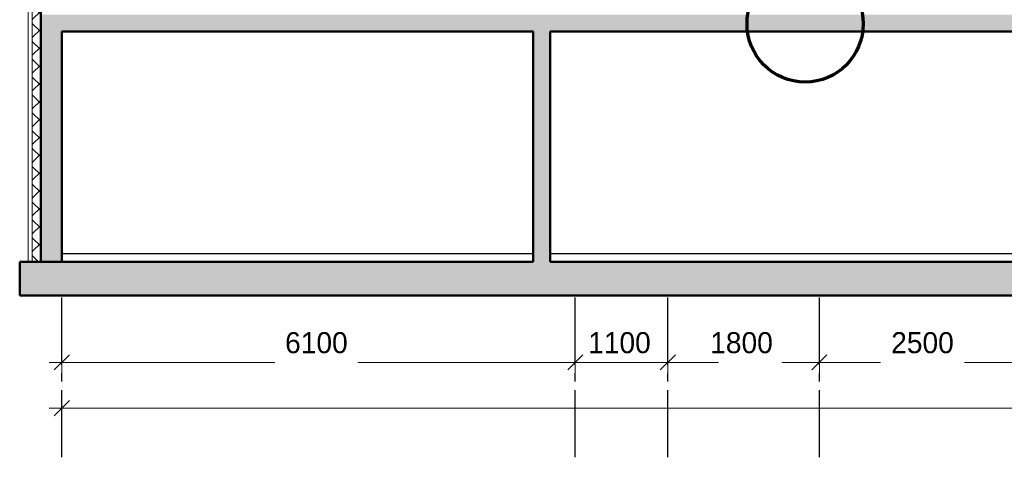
# Model space of a CAD drawing. Header units: millimetres. Extents: x 369815 to 1481759, y -423071 to -27917.
# Tile 66 of 256: x 378232 to 389929, y -224448 to -219247. Entities that reach past the tile are written whole.
import ezdxf

# ---------------------------------------------------------------- set-up
doc = ezdxf.new("R2010")
doc.units = ezdxf.units.MM
doc.linetypes.add('______5', pattern=[1100, 800, -100, 100, -100])
for name, color, linetype, lineweight in [('Навесной фасад', 7, 'Continuous', 25), ('Общий01', 7, 'Continuous', 13), ('Оси', 40, '______5', 18)]:
    doc.layers.add(name, color=color, linetype=linetype, lineweight=lineweight)
doc.layers.add('Стена_ бетон несущ.', color=7, linetype='Continuous', lineweight=70, true_color=0xb4b496)
doc.styles.add('Century Gothic', font='GOTHIC.TTF')
doc.dimstyles.new('DIMSTYLE_4', dxfattribs={"dimtxt": 250, "dimasz": 300, "dimexe": 0, "dimexo": 0, "dimgap": 125, "dimtad": 2, "dimdec": 0, "dimrnd": 1, "dimzin": 12, "dimdsep": 46, "dimtxsty": 'Century Gothic', "dimblk1": 'ALL_ML_STRICH', "dimblk2": 'ALL_ML_STRICH', "dimsah": 1, "dimcen": 0, "dimclrd": 256, "dimclre": 256, "dimclrt": 256, "dimadec": 0, "dimazin": 0, "dimtfac": 1, "dimtdec": 0, "dimtix": 1, "dimtmove": 2, "dimatfit": 3, "dimfxl": 0, "dimtzin": 0, "dimlwd": 0, "dimlwe": 13, "dimarcsym": 0})
doc.dimstyles.new('DIMSTYLE_5', dxfattribs={"dimtxt": 250, "dimasz": 300, "dimexe": 0, "dimexo": 0, "dimgap": 125, "dimtad": 2, "dimdec": 0, "dimrnd": 1, "dimzin": 12, "dimdsep": 46, "dimtxsty": 'Century Gothic', "dimblk1": 'ALL_ML_STRICH', "dimblk2": 'ALL_ML_STRICH', "dimsah": 1, "dimcen": 0, "dimclrd": 256, "dimclre": 256, "dimclrt": 256, "dimadec": 0, "dimazin": 0, "dimtfac": 1, "dimtdec": 0, "dimtix": 1, "dimtmove": 2, "dimatfit": 3, "dimfxl": 0, "dimtzin": 0, "dimlwd": 0, "dimlwe": 13, "dimarcsym": 0})

# ---------------------------------------------------------------- blocks, each defined once
blk = doc.blocks.new('ALL_ML_STRICH')
at = {"color": 0, "linetype": 'ByBlock', "lineweight": -2}
for p, q in [((0, -0.5), (0, 0.5)), ((-1, 0), (0.5, 0)), ((-0.3, -0.3), (0.3, 0.3))]:
    blk.add_line(p, q, dxfattribs=at)
blk = doc.blocks.new('*D1199')
at = {"layer": 'DEFPOINTS', "color": 0, "linetype": 'Continuous', "transparency": 16777216}
for p in [(378732, -223319), (384832, -223319), (384832, -223319)]:
    blk.add_point(p, dxfattribs=at)
at = {"layer": 'Оси', "color": 218, "linetype": 'Continuous', "lineweight": 0, "transparency": 16777216}
for p, q in [((379032, -223319), (381264, -223319)), ((384532, -223319), (382250, -223319))]:
    blk.add_line(p, q, dxfattribs=at)
at = {"layer": 'Оси', "color": 218, "linetype": 'Continuous', "lineweight": 0, "transparency": 16777216, "xscale": 300, "yscale": 300, "zscale": 300, "rotation": 180}
blk.add_blockref('ALL_ML_STRICH', (378732, -223319), dxfattribs=at)
at = {"layer": 'Оси', "color": 218, "linetype": 'Continuous', "lineweight": 0, "transparency": 16777216, "xscale": 300, "yscale": 300, "zscale": 300}
blk.add_blockref('ALL_ML_STRICH', (384832, -223319), dxfattribs=at)
at = {"layer": 'Оси', "color": 218, "linetype": 'Continuous', "lineweight": 13, "transparency": 16777216, "insert": (381757, -223087), "char_height": 250, "width": 833.33, "attachment_point": 5, "style": 'Century Gothic'}
blk.add_mtext('6100', dxfattribs=at)
blk = doc.blocks.new('*D1200')
at = {"layer": 'DEFPOINTS', "color": 0, "linetype": 'Continuous', "transparency": 16777216}
for p in [(384832, -223319), (385932, -223319), (385932, -223319)]:
    blk.add_point(p, dxfattribs=at)
at = {"layer": 'Оси', "color": 218, "linetype": 'Continuous', "lineweight": 0, "transparency": 16777216}
for p, q in [((384532, -223319), (384232, -223319)), ((384832, -223319), (385932, -223319)), ((386232, -223319), (386532, -223319))]:
    blk.add_line(p, q, dxfattribs=at)
at = {"layer": 'Оси', "color": 218, "linetype": 'Continuous', "lineweight": 0, "transparency": 16777216, "xscale": 300, "yscale": 300, "zscale": 300}
blk.add_blockref('ALL_ML_STRICH', (384832, -223319), dxfattribs=at)
at = {"layer": 'Оси', "color": 218, "linetype": 'Continuous', "lineweight": 0, "transparency": 16777216, "xscale": 300, "yscale": 300, "zscale": 300, "rotation": 180}
blk.add_blockref('ALL_ML_STRICH', (385932, -223319), dxfattribs=at)
at = {"layer": 'Оси', "color": 218, "linetype": 'Continuous', "lineweight": 13, "transparency": 16777216, "insert": (385357, -223087), "char_height": 250, "width": 833.33, "attachment_point": 5, "style": 'Century Gothic'}
blk.add_mtext('1100', dxfattribs=at)
blk = doc.blocks.new('*D1201')
at = {"layer": 'DEFPOINTS', "color": 0, "linetype": 'Continuous', "transparency": 16777216}
for p in [(385932, -223319), (387732, -223319), (387732, -223319)]:
    blk.add_point(p, dxfattribs=at)
at = {"layer": 'Оси', "color": 218, "linetype": 'Continuous', "lineweight": 0, "transparency": 16777216}
for p, q in [((386232, -223319), (386327, -223319)), ((387432, -223319), (387287, -223319))]:
    blk.add_line(p, q, dxfattribs=at)
at = {"layer": 'Оси', "color": 218, "linetype": 'Continuous', "lineweight": 0, "transparency": 16777216, "xscale": 300, "yscale": 300, "zscale": 300, "rotation": 180}
blk.add_blockref('ALL_ML_STRICH', (385932, -223319), dxfattribs=at)
at = {"layer": 'Оси', "color": 218, "linetype": 'Continuous', "lineweight": 0, "transparency": 16777216, "xscale": 300, "yscale": 300, "zscale": 300}
blk.add_blockref('ALL_ML_STRICH', (387732, -223319), dxfattribs=at)
at = {"layer": 'Оси', "color": 218, "linetype": 'Continuous', "lineweight": 13, "transparency": 16777216, "insert": (386807, -223087), "char_height": 250, "width": 833.33, "attachment_point": 5, "style": 'Century Gothic'}
blk.add_mtext('1800', dxfattribs=at)
blk = doc.blocks.new('*D1202')
at = {"layer": 'DEFPOINTS', "color": 0, "linetype": 'Continuous', "transparency": 16777216}
for p in [(387732, -223319), (390232, -223319), (390232, -223319)]:
    blk.add_point(p, dxfattribs=at)
at = {"layer": 'Оси', "color": 218, "linetype": 'Continuous', "lineweight": 0, "transparency": 16777216}
for p, q in [((388032, -223319), (388457, -223319)), ((389932, -223319), (389457, -223319))]:
    blk.add_line(p, q, dxfattribs=at)
at = {"layer": 'Оси', "color": 218, "linetype": 'Continuous', "lineweight": 0, "transparency": 16777216, "xscale": 300, "yscale": 300, "zscale": 300, "rotation": 180}
blk.add_blockref('ALL_ML_STRICH', (387732, -223319), dxfattribs=at)
at = {"layer": 'Оси', "color": 218, "linetype": 'Continuous', "lineweight": 0, "transparency": 16777216, "xscale": 300, "yscale": 300, "zscale": 300}
blk.add_blockref('ALL_ML_STRICH', (390232, -223319), dxfattribs=at)
at = {"layer": 'Оси', "color": 218, "linetype": 'Continuous', "lineweight": 13, "transparency": 16777216, "insert": (388957, -223087), "char_height": 250, "width": 833.33, "attachment_point": 5, "style": 'Century Gothic'}
blk.add_mtext('2500', dxfattribs=at)
blk = doc.blocks.new('*D1207')
at = {"layer": 'DEFPOINTS', "color": 0, "linetype": 'Continuous', "transparency": 16777216}
for p in [(378732, -223864), (407282, -223864), (407282, -223864)]:
    blk.add_point(p, dxfattribs=at)
at = {"layer": 'Оси', "color": 218, "linetype": 'Continuous', "lineweight": 0, "transparency": 16777216}
for p, q in [((379032, -223864), (392378, -223864)), ((406982, -223864), (393571, -223864))]:
    blk.add_line(p, q, dxfattribs=at)
at = {"layer": 'Оси', "color": 218, "linetype": 'Continuous', "lineweight": 0, "transparency": 16777216, "xscale": 300, "yscale": 300, "zscale": 300, "rotation": 180}
blk.add_blockref('ALL_ML_STRICH', (378732, -223864), dxfattribs=at)
at = {"layer": 'Оси', "color": 218, "linetype": 'Continuous', "lineweight": 0, "transparency": 16777216, "xscale": 300, "yscale": 300, "zscale": 300}
blk.add_blockref('ALL_ML_STRICH', (407282, -223864), dxfattribs=at)
at = {"layer": 'Оси', "color": 218, "linetype": 'Continuous', "lineweight": 13, "transparency": 16777216, "insert": (392975, -223632), "char_height": 250, "width": 1041.67, "attachment_point": 5, "style": 'Century Gothic'}
blk.add_mtext('28550', dxfattribs=at)

msp = doc.modelspace()

# ---------------------------------------------------------------- hatches: boundary and pattern name
at = {"layer": 'Навесной фасад', "linetype": 'Continuous', "lineweight": 18, "transparency": 33554687}
h = msp.add_hatch(dxfattribs=at)
h.set_pattern_fill('__________6', color=41, scale=100, style=0, pattern_type=2)
h.set_pattern_definition([(45, (467347.7, -19759.03), (-106.06602, 106.06602), []), (135, (467347.7, -19759.03), (-106.06602, -106.06602), [])])
h.paths.add_polyline_path([(378382.2, -219125.8), (378382.2, -222125.8), (378482.2, -222125.8), (378482.2, -219125.8)], flags=0)
at = {"layer": 'Стена_ бетон несущ.', "linetype": 'Continuous', "lineweight": 25, "true_color": 0xf1f1f1, "transparency": 33554687}
for points in [[(378482.2, -219185.8), (378482.2, -222125.8), (378732.2, -222125.8), (378732.2, -219385.8), (407232.2, -219385.8), (407232.2, -222125.8), (407482.2, -222125.8), (407482.2, -219185.8)], [(384332.2, -222125.8), (384532.2, -222125.8), (384532.2, -219385.8), (384332.2, -219385.8)], [(407732.2, -222125.8), (378232.2, -222125.8), (378232.2, -222525.8), (407732.2, -222525.8)]]:
    msp.add_hatch(color=7, dxfattribs=at).paths.add_polyline_path(points)

# ---------------------------------------------------------------- linework, layer by layer
at = {"layer": 'Навесной фасад', "color": 7, "linetype": 'Continuous', "lineweight": 13, "transparency": 33554687}
msp.add_line((378332.2, -222125.8), (378332.2, -219125.8), dxfattribs=at)
at = {"layer": 'Навесной фасад', "color": 41, "linetype": 'Continuous', "lineweight": 13, "transparency": 33554687}
msp.add_line((378382.2, -222125.8), (378382.2, -219125.8), dxfattribs=at)
at = {"layer": 'Общий01', "color": 7, "linetype": 'Continuous', "lineweight": 50, "transparency": 33554687}
for p, q in [((378482.2, -219025.8), (378482.2, -222125.8)), ((378732.2, -222125.8), (378732.2, -219385.8)), ((384332.2, -219385.8), (378732.2, -219385.8)), ((384332.2, -219385.8), (384332.2, -222125.8)), ((384532.2, -222125.8), (384532.2, -219385.8)), ((407232.2, -219385.8), (384532.2, -219385.8)), ((378232.2, -222525.8), (378232.2, -222125.8)), ((384332.2, -222125.8), (378232.2, -222125.8)), ((407732.2, -222125.8), (384532.2, -222125.8)), ((407732.2, -222525.8), (378232.2, -222525.8))]:
    msp.add_line(p, q, dxfattribs=at)
at = {"layer": 'Общий01', "color": 7, "linetype": 'Continuous', "lineweight": 25, "transparency": 33554687}
for p, q in [((378732.2, -222025.8), (384332.2, -222025.8)), ((384532.2, -222025.8), (407232.2, -222025.8))]:
    msp.add_line(p, q, dxfattribs=at)
at = {"layer": 'Общий01', "color": 136, "linetype": 'Continuous', "lineweight": 70, "transparency": 33554687}
msp.add_circle((387562.5, -219297.4), 690, dxfattribs=at)
at = {"layer": 'Оси', "color": 16, "linetype": '______5', "lineweight": 25, "transparency": 33554687}
for p, q in [((378732.2, -224447.9), (378732.2, -222525.8)), ((384832.2, -224447.9), (384832.2, -222525.8)), ((385932.2, -224447.9), (385932.2, -222525.8)), ((387732.2, -224447.9), (387732.2, -222525.8))]:
    msp.add_line(p, q, dxfattribs=at)

# ---------------------------------------------------------------- dimensions: what is measured, and where the dimension line sits
at = {"layer": 'Оси', "color": 218, "linetype": 'Continuous', "lineweight": 13, "true_color": 0x500050, "transparency": 33554687}
for base, p1, p2, dimstyle, picture, middle in [((384832.2, -223318.7), (378732.2, -223318.7), (384832.2, -223318.7), 'DIMSTYLE_4', '*D1199', (381757, -223087.5)), ((385932.2, -223318.7), (384832.2, -223318.7), (385932.2, -223318.7), 'DIMSTYLE_5', '*D1200', (385357, -223087.5)), ((387732.2, -223318.7), (385932.2, -223318.7), (387732.2, -223318.7), 'DIMSTYLE_5', '*D1201', (386807, -223087.5)), ((390232.2, -223318.7), (387732.2, -223318.7), (390232.2, -223318.7), 'DIMSTYLE_5', '*D1202', (388957, -223087.5)), ((407282.2, -223863.6), (378732.2, -223863.6), (407282.2, -223863.6), 'DIMSTYLE_5', '*D1207', (392974.6, -223632.3))]:
    dim = msp.add_linear_dim(base=base, p1=p1, p2=p2, dimstyle=dimstyle, override={"dimpost": '<>', "dimclrd": 218, "dimclre": 218, "dimclrt": 218, "dimlwd": 0, "dimlwe": 13}, dxfattribs=at)
    dim.commit()
    dim.dimension.update_dxf_attribs({"geometry": picture, "text_midpoint": middle, "dimtype": 160})

doc.saveas('drawing.dxf')
